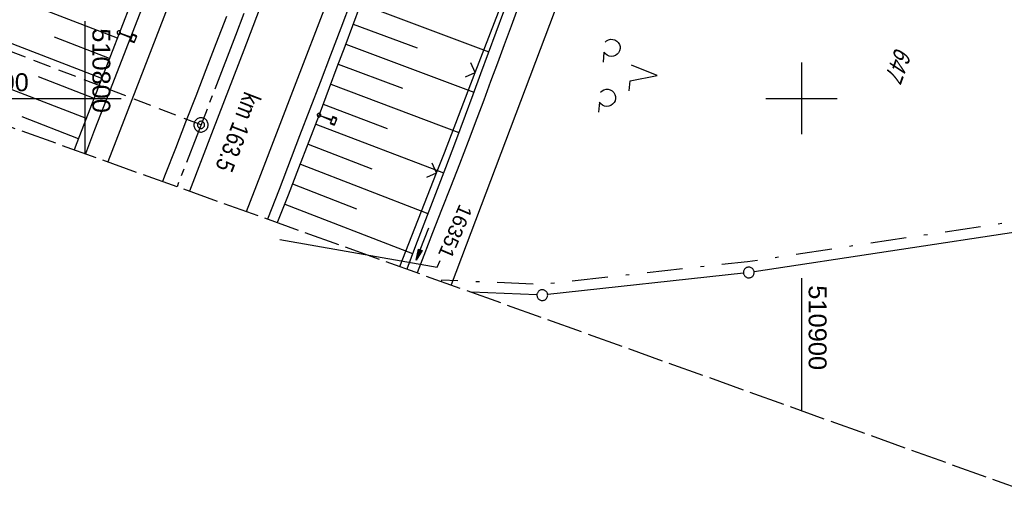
# Model space of a CAD drawing. Extents: x 510661 to 511244, y 462045 to 463013.
# Tile 2 of 29: x 510791 to 510928, y 462045 to 462111. Entities that reach past the tile are written whole.
import ezdxf
from ezdxf import colors
from ezdxf.entities.mleader import LeaderData, LeaderLine
from ezdxf.math import Vec2, Vec3

# ---------------------------------------------------------------- set-up
doc = ezdxf.new("R2010")
doc.units = 0
doc.header["$LTSCALE"] = 10
doc.header["$MEASUREMENT"] = 0
for name, pattern in [('ACHSE', [5.5, 4, -0.5, 0.5, -0.5]), ('AUSGEZOGEN', [0]), ('LT00', [0]), ('LT08', [0.42, 0.2, -0.1, 0.02, -0.1]), ('LT14', [0.6, 0.5, -0.1]), ('LT17', [0.15, 0.1, -0.05])]:
    doc.linetypes.add(name, pattern=pattern)
doc.layers.get('0').update_dxf_attribs({"linetype": 'LT00'})
for name, color, linetype in [('--EK_FBR', 1, 'LT00'), ('--EK_ST-93-1', 30, 'LT17'), ('--EL_DFK_AB_L', 21, 'LT00'), ('-AX-093', 35, 'ACHSE'), ('-ST-93-1', 250, 'LT00'), ('-ST-93-5', 250, 'LT00'), ('DFK_AB_L', 21, 'LT00'), ('DFK_FLUR_NR', 250, 'LT00'), ('DFK_GZPKT', 250, 'LT00'), ('DFK_KATASTER', 250, 'LT00'), ('DFK_NUTZUNG', 250, 'LT00'), ('FESTPKT_TEXT_B', 211, 'LT00'), ('GEMEINDEGRENZE', 3, 'LT08'), ('PFEIL', 140, 'AUSGEZOGEN'), ('V106_AFBR_BAB', 250, 'LT00'), ('V106_BOESCH', 250, 'LT00'), ('V106_BOSCHUNG', 250, 'LT00'), ('V106_GRABEN', 250, 'LT00'), ('V106_LD_MARK', 250, 'LT00'), ('V106_RASTER', 250, 'LT00'), ('V106_SCHILD_K', 1, 'LT00'), ('V106_ZAUN', 40, 'LT00'), ('V107_AFBR_BAB', 250, 'LT00'), ('V107_BOESCH', 250, 'LT00'), ('V107_BOSCHUNG', 250, 'LT00'), ('V107_GRABEN', 250, 'LT00'), ('V107_LD_MARK', 250, 'LT00'), ('V107_RASTER', 250, 'LT00'), ('V107_SCHILD_K', 1, 'LT00'), ('V107_ZAUN', 40, 'LT00')]:
    doc.layers.add(name, color=color, linetype=linetype)
doc.layers.add('-BLATT_106-RAND', color=7, linetype='LT14', plot=False)
doc.styles.add('Arial Fett', font='txt', dxfattribs={"width": 0.8})
doc.styles.get("Standard").update_dxf_attribs({"font": 'ARIAL.TTF'})

# ---------------------------------------------------------------- blocks, each defined once
blk = doc.blocks.new('SYMB7010')
at = {"color": 0, "linetype": 'ByBlock'}
for points in [[(-0.031408, 0.499213), (-0.093728, 0.49134), (-0.15457, 0.475719), (-0.212975, 0.452595), (-0.268021, 0.422333), (-0.31884, 0.385411), (-0.36463, 0.342411), (-0.40467, 0.29401), (-0.438329, 0.240973), (-0.465074, 0.184136), (-0.484486, 0.124395), (-0.496256, 0.062692), (-0.5002, 0)], [(-0.5002, 0), (-0.496256, -0.062692), (-0.484486, -0.124395), (-0.465075, -0.184136), (-0.438329, -0.240973), (-0.404671, -0.29401), (-0.36463, -0.342411), (-0.31884, -0.385411), (-0.268021, -0.422333), (-0.212975, -0.452595), (-0.154571, -0.475719), (-0.093728, -0.49134), (-0.031408, -0.499213), (0.031408, -0.499213)], [(0.5002, 0), (0.496256, 0.062692), (0.484485, 0.124395), (0.465074, 0.184136), (0.438329, 0.240973), (0.40467, 0.29401), (0.36463, 0.342411), (0.31884, 0.385411), (0.268021, 0.422333), (0.212975, 0.452595), (0.15457, 0.475719), (0.093728, 0.49134), (0.031408, 0.499213), (-0.031408, 0.499213)], [(0.031408, -0.499213), (0.093728, -0.491341), (0.15457, -0.475719), (0.212975, -0.452595), (0.268021, -0.422333), (0.31884, -0.385411), (0.36463, -0.342411), (0.404671, -0.294011), (0.438329, -0.240974), (0.465075, -0.184136), (0.484486, -0.124395), (0.496256, -0.062692), (0.500201, 0)]]:
    blk.add_lwpolyline(points, dxfattribs=at)
blk = doc.blocks.new('Pfreil3')
at = {"layer": 'PFEIL'}
blk.add_hatch(color=256, dxfattribs=at).paths.add_polyline_path([(-1.55, 0.27), (-1.55, -0.27), (0, 0)])
for p, q in [((-1.55, 0), (-4.83, 0)), ((-1.55, -0.27), (-1.55, 0.27)), ((-1.55, 0.27), (0, 0)), ((0, 0), (-1.55, -0.27))]:
    blk.add_line(p, q, dxfattribs=at)
blk = doc.blocks.new('SYMB1263')
at = {"color": 0, "linetype": 'ByBlock'}
for p, q in [((0.014231, 0.098982), (-0.014231, 0.098982)), ((-0.014231, -0.098982), (0.014232, -0.098982))]:
    blk.add_line(p, q, dxfattribs=at)
for points in [[(0, 0.1), (0, 0.75), (0.18, 0.75), (0.18, 1), (-0.18, 1), (-0.18, 0.75), (0, 0.75)], [(-0.014231, 0.098982), (-0.041542, 0.090963), (-0.065486, 0.075575), (-0.084125, 0.054064), (-0.095949, 0.028173), (-0.1, 0)], [(-0.1, 0), (-0.095949, -0.028173), (-0.084125, -0.054064), (-0.065486, -0.075575), (-0.041541, -0.090963), (-0.014231, -0.098982)], [(0.1, 0), (0.095949, 0.028173), (0.084125, 0.054064), (0.065486, 0.075575), (0.041541, 0.090963), (0.014231, 0.098982)], [(0.014232, -0.098982), (0.041542, -0.090963), (0.065486, -0.075575), (0.084125, -0.054064), (0.095949, -0.028173), (0.1, 0)]]:
    blk.add_lwpolyline(points, dxfattribs=at)
blk = doc.blocks.new('SYMB0024')
at = {"color": 0, "linetype": 'ByBlock'}
for p, q in [((-0.5, 0.5), (0, 0)), ((0, 0), (0.5, 0.5))]:
    blk.add_line(p, q, dxfattribs=at)
blk = doc.blocks.new('_None')
blk = doc.blocks.new('SYMB7201')
at = {"color": 0, "linetype": 'ByBlock'}
for p, q in [((0, 0.385), (-0.11, 0.015)), ((-0.255, -0.385), (-0.115, -0.385)), ((0.445, -0.385), (0.585, -0.385))]:
    blk.add_line(p, q, dxfattribs=at)
for points in [[(0.25, 0.015), (0.11, 0.015), (0, 0.385)], [(-0.393816, -0.383308), (-0.416239, -0.362945), (-0.432849, -0.337617), (-0.442589, -0.308936), (-0.444836, -0.27873), (-0.439449, -0.248923), (-0.426769, -0.221415), (-0.407606, -0.197958), (-0.38318, -0.180047), (-0.355047, -0.168823), (-0.325, -0.165), (-0.294953, -0.168823), (-0.26682, -0.180047), (-0.242394, -0.197959), (-0.223231, -0.221415), (-0.210551, -0.248923), (-0.205164, -0.27873), (-0.207411, -0.308936), (-0.21715, -0.337617), (-0.233761, -0.362945), (-0.256184, -0.383308)], [(0.306185, -0.383308), (0.283761, -0.362945), (0.267151, -0.337617), (0.257411, -0.308936), (0.255164, -0.27873), (0.260552, -0.248923), (0.273231, -0.221415), (0.292394, -0.197958), (0.31682, -0.180047), (0.344953, -0.168823), (0.375, -0.165), (0.405047, -0.168823), (0.43318, -0.180047), (0.457606, -0.197959), (0.476769, -0.221415), (0.489449, -0.248923), (0.494836, -0.27873), (0.492589, -0.308936), (0.48285, -0.337617), (0.466239, -0.362945), (0.443816, -0.383308)]]:
    blk.add_lwpolyline(points, dxfattribs=at)
blk = doc.blocks.new('SYMB2')
at = {"color": 0, "linetype": 'ByBlock', "flags": 128}
for points in [[(-0.031395, 0.499013), (-0.093691, 0.491144), (-0.154509, 0.475528), (-0.21289, 0.452414), (-0.267913, 0.422164), (-0.318712, 0.385257), (-0.364484, 0.342274), (-0.404509, 0.293893), (-0.438154, 0.240877), (-0.464888, 0.184062), (-0.484292, 0.124345), (-0.496058, 0.062667), (-0.5, 0)], [(-0.5, 0), (-0.496058, -0.062667), (-0.484292, -0.124345), (-0.464888, -0.184062), (-0.438154, -0.240877), (-0.404509, -0.293893), (-0.364485, -0.342274), (-0.318712, -0.385257), (-0.267914, -0.422164), (-0.21289, -0.452414), (-0.154509, -0.475529), (-0.093691, -0.491144), (-0.031395, -0.499014), (0.031395, -0.499014)], [(0.5, 0), (0.496057, 0.062667), (0.484292, 0.124345), (0.464888, 0.184062), (0.438153, 0.240877), (0.404509, 0.293893), (0.364484, 0.342274), (0.318712, 0.385257), (0.267913, 0.422164), (0.21289, 0.452414), (0.154509, 0.475528), (0.093691, 0.491144), (0.031395, 0.499013), (-0.031395, 0.499013)], [(0.031395, -0.499014), (0.093691, -0.491144), (0.154509, -0.475529), (0.21289, -0.452414), (0.267914, -0.422164), (0.318712, -0.385257), (0.364485, -0.342274), (0.404509, -0.293893), (0.438154, -0.240877), (0.464889, -0.184062), (0.484292, -0.124345), (0.496058, -0.062667), (0.5, 0)]]:
    blk.add_lwpolyline(points, dxfattribs=at)

msp = doc.modelspace()

# ---------------------------------------------------------------- linework, layer by layer
at = {"layer": '--EK_FBR'}
for points in [[(510834.5, 462182.29), (510833.29, 462179.08), (510831.97, 462175.59), (510830.66, 462172.1), (510829.35, 462168.61), (510828.04, 462165.12), (510826.73, 462161.63), (510825.41, 462158.15), (510823.91, 462154.22), (510822.41, 462150.29), (510820.9, 462146.37), (510819.39, 462142.44), (510817.87, 462138.52), (510816.36, 462134.6), (510814.23, 462129.06), (510812.09, 462123.53), (510809.96, 462118), (510807.83, 462112.46), (510805.66, 462106.84), (510803.49, 462101.21), (510801.31, 462095.59), (510800.02, 462092.26)], [(510848.49, 462176.31), (510847.73, 462174.28), (510846.1, 462169.9), (510844.46, 462165.53), (510842.82, 462161.16), (510841.18, 462156.79), (510839.54, 462152.42), (510837.78, 462147.77), (510836.01, 462143.11), (510834.25, 462138.46), (510832.48, 462133.81), (510830.7, 462129.16), (510828.57, 462123.56), (510826.43, 462117.95), (510824.28, 462112.35), (510822.14, 462106.74), (510817.86, 462095.63), (510814.55, 462087.05)], [(510859.14, 462171.76), (510858.46, 462169.93), (510857.11, 462166.3), (510855.76, 462162.67), (510854.41, 462159.04), (510853.06, 462155.42), (510851.7, 462151.79), (510850.34, 462148.16), (510849.09, 462144.85), (510847.82, 462141.53), (510846.56, 462138.22), (510845.29, 462134.9), (510844.02, 462131.59), (510842.75, 462128.28), (510841.48, 462124.97), (510840.03, 462121.18), (510838.58, 462117.39), (510837.14, 462113.59), (510835.69, 462109.8), (510834.25, 462106.01), (510832.8, 462102.22), (510829.93, 462094.75), (510827.06, 462087.29), (510825.45, 462083.14)], [(510807.83, 462112.46), (510805.66, 462106.84), (510803.49, 462101.21), (510801.31, 462095.59), (510800.02, 462092.26)], [(510837.14, 462113.59), (510835.69, 462109.8), (510834.25, 462106.01), (510832.8, 462102.22), (510829.93, 462094.75), (510827.06, 462087.29), (510825.45, 462083.14)], [(510819.7, 462111.41), (510818.25, 462107.63), (510816.84, 462103.97), (510815.43, 462100.31), (510814.01, 462096.66), (510812.58, 462093), (510811.16, 462089.35), (510810.79, 462088.4)], [(510819.7, 462111.41), (510818.25, 462107.63), (510816.84, 462103.97), (510815.43, 462100.31), (510814.01, 462096.66), (510812.58, 462093), (510811.16, 462089.35), (510810.79, 462088.4)], [(510824.28, 462112.35), (510822.14, 462106.74), (510817.86, 462095.63), (510814.55, 462087.05)]]:
    msp.add_lwpolyline(points, dxfattribs=at)
at = {"layer": '--EK_ST-93-1', "ltscale": 2.5}
msp.add_line((510816.16, 462096.3), (510778.83, 462110.7), dxfattribs=at)
at = {"layer": '--EL_DFK_AB_L'}
msp.add_line((510902.31, 462209.4), (510851.08, 462073.95), dxfattribs=at)
at = {"layer": '-AX-093', "ltscale": 0.2}
msp.add_lwpolyline([(511002.16, 462634.59), (510994.72, 462610.42), (510987.21, 462586.28), (510979.61, 462562.16), (510971.94, 462538.06), (510964.2, 462513.99), (510956.38, 462489.95), (510948.48, 462465.93), (510940.51, 462441.93), (510932.46, 462417.96), (510924.34, 462394.02), (510916.14, 462370.1), (510907.86, 462346.21), (510899.51, 462322.34), (510891.08, 462298.5), (510882.58, 462274.69), (510874, 462250.9), (510865.35, 462227.14), (510856.62, 462203.41), (510847.82, 462179.71), (510838.94, 462156.03), (510829.99, 462132.38), (510820.96, 462108.76), (510812.82, 462087.67)], dxfattribs=at)
at = {"layer": '-BLATT_106-RAND'}
msp.add_lwpolyline([(510973.54, 463012.73), (510661.23, 462142.05), (510931.38, 462045.15), (511243.69, 462915.83), (510973.54, 463012.73)], dxfattribs=at)
at = {"layer": 'DFK_AB_L'}
msp.add_line((510902.31, 462209.4), (510851.08, 462073.95), dxfattribs=at)
at = {"layer": 'DFK_KATASTER'}
for p, q in [((510945.17, 462083.6), (510893.38, 462075.8)), ((510891.89, 462075.61), (510864.56, 462072.61)), ((510863.06, 462072.56), (510853.92, 462072.93))]:
    msp.add_line(p, q, dxfattribs=at)
at = {"layer": 'GEMEINDEGRENZE', "ltscale": 2.5, "flags": 128}
msp.add_lwpolyline([(510945.75, 462085.2), (510892.45, 462077.18), (510863.76, 462074.03), (510849.73, 462074.6), (510849.68, 462074.45)], dxfattribs=at)
at = {"layer": 'V106_AFBR_BAB'}
for points in [[(510807.83, 462112.46), (510805.66, 462106.84), (510803.49, 462101.21), (510801.31, 462095.59), (510800.02, 462092.26)], [(510837.14, 462113.59), (510835.69, 462109.8), (510834.25, 462106.01), (510832.8, 462102.22), (510829.93, 462094.75), (510827.06, 462087.29), (510825.45, 462083.14)], [(510819.7, 462111.41), (510818.25, 462107.63), (510816.84, 462103.97), (510815.43, 462100.31), (510814.01, 462096.66), (510812.58, 462093), (510811.16, 462089.35), (510810.79, 462088.4)], [(510824.28, 462112.35), (510822.14, 462106.74), (510817.86, 462095.63), (510814.55, 462087.05)]]:
    msp.add_lwpolyline(points, dxfattribs=at)
at = {"layer": 'V106_BOESCH'}
for points in [[(510806.39, 462113.37), (510804.96, 462109.64), (510803.53, 462105.92), (510802.1, 462102.19), (510800.66, 462098.47), (510799.21, 462094.75), (510798.46, 462092.82)], [(510826.85, 462082.64), (510826.91, 462082.81), (510828.37, 462086.54), (510829.82, 462090.28), (510831.26, 462094.02), (510832.69, 462097.76), (510834.11, 462101.51), (510835.19, 462104.4), (510836.27, 462107.29), (510837.35, 462110.18), (510838.43, 462113.07)]]:
    msp.add_lwpolyline(points, dxfattribs=at)
at = {"layer": 'V106_BOSCHUNG'}
for p, q in [((510804.48, 462108.39), (510789.14, 462114.31)), ((510838.47, 462113.18), (510856.33, 462106.5)), ((510837.42, 462110.37), (510846.36, 462107.03)), ((510802.32, 462102.78), (510786.85, 462108.76)), ((510803.4, 462105.58), (510795.7, 462108.56)), ((510836.38, 462107.56), (510854.25, 462100.87)), ((510835.33, 462104.76), (510844.27, 462101.41)), ((510800.16, 462097.18), (510784.53, 462103.24)), ((510801.24, 462099.99), (510793.47, 462102.99)), ((510834.28, 462101.97), (510852.14, 462095.23)), ((510833.23, 462099.19), (510842.15, 462095.79)), ((510799.06, 462094.37), (510791.21, 462097.43)), ((510832.17, 462096.4), (510850.01, 462089.58)), ((510831.1, 462093.62), (510840.02, 462090.18)), ((510830.03, 462090.83), (510847.85, 462083.93)), ((510828.95, 462088.05), (510837.86, 462084.58)), ((510827.87, 462085.25), (510845.7, 462078.32))]:
    msp.add_line(p, q, dxfattribs=at)
at = {"layer": 'V106_GRABEN'}
for points in [[(510860.41, 462112.63), (510859.45, 462110.06), (510858.5, 462107.48), (510857.55, 462104.9), (510856.59, 462102.33), (510855.63, 462099.75), (510854.67, 462097.18), (510853.45, 462093.98), (510852.23, 462090.79), (510850.99, 462087.61), (510849.75, 462084.42), (510848.5, 462081.24), (510847.26, 462078.06), (510846.32, 462075.66)], [(510858.4, 462112.08), (510857.33, 462109.19), (510856.26, 462106.3), (510855.19, 462103.4), (510854.12, 462100.51), (510853.04, 462097.62), (510851.67, 462093.97), (510850.29, 462090.32), (510848.9, 462086.68), (510847.51, 462083.04), (510846.12, 462079.4), (510844.88, 462076.17)]]:
    msp.add_lwpolyline(points, dxfattribs=at)
at = {"layer": 'V106_LD_MARK'}
for points in [[(510822.5, 462084.2), (510824.51, 462089.37), (510829.23, 462101.61), (510833.93, 462113.85), (510838.6, 462126.11), (510843.32, 462138.54), (510848.01, 462150.97), (510852.68, 462163.41), (510857.33, 462175.86), (510861.96, 462188.32), (510866.57, 462200.79), (510871.16, 462213.27), (510875.73, 462225.75), (510880.27, 462238.24), (510884.8, 462250.73), (510889.31, 462263.23), (510894.6, 462277.95), (510899.85, 462292.67), (510905.08, 462307.4), (510910.29, 462322.14), (510915.46, 462336.89), (510920.61, 462351.66), (510925.73, 462366.43)], [(510902.96, 462363.52), (510897.56, 462347.95), (510892.13, 462332.39), (510886.67, 462316.84), (510881.17, 462301.3), (510875.64, 462285.78), (510870.08, 462270.26), (510861.85, 462247.48), (510853.54, 462224.73), (510845.17, 462202), (510836.72, 462179.3), (510828.2, 462156.62), (510819.61, 462133.97), (510810.95, 462111.35), (510803.14, 462091.15)]]:
    msp.add_lwpolyline(points, dxfattribs=at)
at = {"layer": 'V106_RASTER'}
for p, q in [((510800, 462092.27), (510800, 462110.77)), ((510900, 462105), (510900, 462095)), ((510778.46, 462100), (510805, 462100)), ((510895, 462100), (510905, 462100)), ((510900, 462074.9), (510900, 462056.4))]:
    msp.add_line(p, q, dxfattribs=at)
at = {"layer": 'V106_ZAUN'}
for p, q in [((510854.44, 462103.61), (510859.81, 462117.61)), ((510843.92, 462076.52), (510849.05, 462089.61))]:
    msp.add_line(p, q, dxfattribs=at)
msp.add_lwpolyline([(510849.05, 462089.61), (510850.14, 462092.38), (510854.44, 462103.61)], dxfattribs=at)
at = {"layer": 'V107_AFBR_BAB'}
for points in [[(510834.5, 462182.29), (510833.29, 462179.08), (510831.97, 462175.59), (510830.66, 462172.1), (510829.35, 462168.61), (510828.04, 462165.12), (510826.73, 462161.63), (510825.41, 462158.15), (510823.91, 462154.22), (510822.41, 462150.29), (510820.9, 462146.37), (510819.39, 462142.44), (510817.87, 462138.52), (510816.36, 462134.6), (510814.23, 462129.06), (510812.09, 462123.53), (510809.96, 462118), (510807.83, 462112.46), (510805.66, 462106.84), (510803.49, 462101.21), (510801.31, 462095.59), (510800.02, 462092.26)], [(510848.49, 462176.31), (510847.73, 462174.28), (510846.1, 462169.9), (510844.46, 462165.53), (510842.82, 462161.16), (510841.18, 462156.79), (510839.54, 462152.42), (510837.78, 462147.77), (510836.01, 462143.11), (510834.25, 462138.46), (510832.48, 462133.81), (510830.7, 462129.16), (510828.57, 462123.56), (510826.43, 462117.95), (510824.28, 462112.35), (510822.14, 462106.74), (510817.86, 462095.63), (510814.55, 462087.05)], [(510859.14, 462171.76), (510858.46, 462169.93), (510857.11, 462166.3), (510855.76, 462162.67), (510854.41, 462159.04), (510853.06, 462155.42), (510851.7, 462151.79), (510850.34, 462148.16), (510849.09, 462144.85), (510847.82, 462141.53), (510846.56, 462138.22), (510845.29, 462134.9), (510844.02, 462131.59), (510842.75, 462128.28), (510841.48, 462124.97), (510840.03, 462121.18), (510838.58, 462117.39), (510837.14, 462113.59), (510835.69, 462109.8), (510834.25, 462106.01), (510832.8, 462102.22), (510829.93, 462094.75), (510827.06, 462087.29), (510825.45, 462083.14)], [(510819.7, 462111.41), (510818.25, 462107.63), (510816.84, 462103.97), (510815.43, 462100.31), (510814.01, 462096.66), (510812.58, 462093), (510811.16, 462089.35), (510810.79, 462088.4)]]:
    msp.add_lwpolyline(points, dxfattribs=at)
at = {"layer": 'V107_BOESCH'}
for points in [[(510832.93, 462182.96), (510831.77, 462179.84), (510830.47, 462176.34), (510829.16, 462172.85), (510827.84, 462169.36), (510826.52, 462165.87), (510825.19, 462162.38), (510823.86, 462158.89), (510820.85, 462151.02), (510817.83, 462143.14), (510814.81, 462135.27), (510813.13, 462130.89), (510811.44, 462126.51), (510809.76, 462122.13), (510808.07, 462117.75), (510806.39, 462113.37), (510804.96, 462109.64), (510803.53, 462105.92), (510802.1, 462102.19), (510800.66, 462098.47), (510799.21, 462094.75), (510798.46, 462092.82)], [(510826.85, 462082.64), (510826.91, 462082.81), (510828.37, 462086.54), (510829.82, 462090.28), (510831.26, 462094.02), (510832.69, 462097.76), (510834.11, 462101.51), (510835.19, 462104.4), (510836.27, 462107.29), (510837.35, 462110.18), (510838.43, 462113.07)]]:
    msp.add_lwpolyline(points, dxfattribs=at)
at = {"layer": 'V107_BOSCHUNG'}
for p, q in [((510804.48, 462108.39), (510789.14, 462114.31)), ((510838.47, 462113.18), (510856.33, 462106.5)), ((510837.42, 462110.37), (510846.36, 462107.03)), ((510802.32, 462102.78), (510786.85, 462108.76)), ((510803.4, 462105.58), (510795.7, 462108.56)), ((510836.38, 462107.56), (510854.25, 462100.87)), ((510835.33, 462104.76), (510844.27, 462101.41)), ((510800.16, 462097.18), (510784.53, 462103.24)), ((510801.24, 462099.99), (510793.47, 462102.99)), ((510834.28, 462101.97), (510852.14, 462095.23)), ((510833.23, 462099.19), (510842.15, 462095.79)), ((510799.06, 462094.37), (510791.21, 462097.43)), ((510832.17, 462096.4), (510850.01, 462089.58)), ((510831.1, 462093.62), (510840.02, 462090.18)), ((510830.03, 462090.83), (510847.85, 462083.93)), ((510828.95, 462088.05), (510837.86, 462084.58)), ((510827.87, 462085.25), (510845.7, 462078.32))]:
    msp.add_line(p, q, dxfattribs=at)
at = {"layer": 'V107_GRABEN'}
for points in [[(510860.41, 462112.63), (510859.45, 462110.06), (510858.5, 462107.48), (510857.55, 462104.9), (510856.59, 462102.33), (510855.63, 462099.75), (510854.67, 462097.18), (510853.45, 462093.98), (510852.23, 462090.79), (510850.99, 462087.61), (510849.75, 462084.42), (510848.5, 462081.24), (510847.26, 462078.06), (510846.32, 462075.66)], [(510858.4, 462112.08), (510857.33, 462109.19), (510856.26, 462106.3), (510855.19, 462103.4), (510854.12, 462100.51), (510853.04, 462097.62), (510851.67, 462093.97), (510850.29, 462090.32), (510848.9, 462086.68), (510847.51, 462083.04), (510846.12, 462079.4), (510844.88, 462076.17)]]:
    msp.add_lwpolyline(points, dxfattribs=at)
at = {"layer": 'V107_LD_MARK'}
for points in [[(510837.37, 462181.06), (510836.72, 462179.3), (510828.2, 462156.62), (510819.61, 462133.97), (510810.95, 462111.35), (510803.14, 462091.15)], [(510822.5, 462084.2), (510824.51, 462089.37), (510829.23, 462101.61), (510833.93, 462113.85), (510838.6, 462126.11), (510843.32, 462138.54), (510848.01, 462150.97), (510852.68, 462163.41), (510856.26, 462172.99)]]:
    msp.add_lwpolyline(points, dxfattribs=at)
at = {"layer": 'V107_RASTER'}
for p, q in [((510800, 462095), (510800, 462105)), ((510900, 462105), (510900, 462095)), ((510900, 462105), (510900, 462095)), ((510795, 462100), (510805, 462100)), ((510895, 462100), (510905, 462100))]:
    msp.add_line(p, q, dxfattribs=at)
at = {"layer": 'V107_ZAUN'}
for p, q in [((510854.44, 462103.61), (510859.81, 462117.61)), ((510843.92, 462076.52), (510849.05, 462089.61))]:
    msp.add_line(p, q, dxfattribs=at)
msp.add_lwpolyline([(510849.05, 462089.61), (510850.14, 462092.38), (510854.44, 462103.61)], dxfattribs=at)

# ---------------------------------------------------------------- block references
at = {"layer": '-ST-93-1', "rotation": 274.1956499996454}
msp.add_blockref('SYMB2', (510816.16, 462096.3), dxfattribs=at)
at = {"layer": '-ST-93-5', "xscale": 1.999999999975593, "yscale": 2, "zscale": 2, "rotation": 274.1956499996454}
msp.add_blockref('SYMB2', (510816.16, 462096.3), dxfattribs=at)
at = {"layer": 'DFK_GZPKT', "xscale": 1.500000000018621, "yscale": 1.5, "zscale": 1.5, "rotation": 264.7377099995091}
for p in [(510892.64, 462075.69), (510863.81, 462072.53)]:
    msp.add_blockref('SYMB7010', p, dxfattribs=at)
at = {"layer": 'DFK_NUTZUNG', "xscale": 10.00000000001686, "yscale": 10, "zscale": 10, "rotation": 264.7377100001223}
msp.add_blockref('SYMB7201', (510876.02, 462103.55), dxfattribs=at)
at = {"layer": 'PFEIL', "rotation": 248.2242518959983}
msp.add_blockref('Pfreil3', (510846.2, 462077.42), dxfattribs=at)
at = {"layer": 'V106_SCHILD_K', "xscale": 2.500000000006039, "yscale": 2.5, "zscale": 2.5, "rotation": 250.2675099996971}
for p in [(510804.69, 462109.17), (510832.64, 462097.66)]:
    msp.add_blockref('SYMB1263', p, dxfattribs=at)
at = {"layer": 'V106_ZAUN', "yscale": 2.099999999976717, "zscale": 2.1}
for p, xscale, rotation in [((510854.44, 462103.61), 2.099999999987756, 69.03294999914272), ((510849.05, 462089.61), 2.100000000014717, 68.5747000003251)]:
    msp.add_blockref('SYMB0024', p, dxfattribs=dict(at, xscale=xscale, rotation=rotation))
at = {"layer": 'V107_SCHILD_K', "xscale": 2.500000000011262, "yscale": 2.5, "zscale": 2.5, "rotation": 246.8654999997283}
for p in [(510804.69, 462109.17), (510832.64, 462097.66)]:
    msp.add_blockref('SYMB1263', p, dxfattribs=at)
at = {"layer": 'V107_ZAUN', "yscale": 2.099999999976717, "zscale": 2.1}
for p, xscale, rotation in [((510854.44, 462103.61), 2.099999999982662, 69.03424000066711), ((510849.05, 462089.61), 2.09999999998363, 68.57577999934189)]:
    msp.add_blockref('SYMB0024', p, dxfattribs=dict(at, xscale=xscale, rotation=rotation))

# ---------------------------------------------------------------- texts
at = {"layer": '-ST-93-5', "style": 'Arial Fett', "width": 0.8}
msp.add_text('km 163.5', height=2.5, rotation=-111.1033, dxfattribs=at).set_placement((510822.25, 462101.08))
at = {"layer": 'DFK_FLUR_NR', "oblique": 13.754, "width": 0.75}
msp.add_text('647', height=2.5, rotation=250.2675, dxfattribs=at).set_placement((510913.15, 462107.26))
at = {"layer": 'V106_RASTER'}
for s, rotation, width, p in [(' 510800', -89.9992, 1.014, (510801, 462110.77)), (' 462100', 0.0008, 1.002, (510779.46, 462101)), (' 510900', -89.9992, 1.017, (510901, 462074.9))]:
    msp.add_text(s, height=2.5, rotation=rotation, dxfattribs=dict(at, width=width)).set_placement(p)

# ---------------------------------------------------------------- leaders
at = {"layer": 'FESTPKT_TEXT_B'}
ml = msp.add_multileader_mtext('Standard', dxfattribs=at)
ml.set_content('{\\H0.09x;\\P\\H11.111x; 16351 \\~\\P\\H0.09x;   }', color=256)
ml.set_leader_properties(color=256, linetype='ByLayer', lineweight=-1)
ml.set_arrow_properties(name='NONE')
ml.build(insert=Vec2(0, 0))
ml.multileader.update_dxf_attribs({"has_text_frame": 1, "text_left_attachment_type": 2, "text_right_attachment_type": 2, "dogleg_length": 1, "arrow_head_size": 0.18})
ctx = ml.context
ctx.base_point, ctx.char_height, ctx.arrow_head_size, ctx.landing_gap_size, ctx.plane_origin, ctx.plane_x_axis, ctx.plane_y_axis = Vec3(510853.44, 462086.47), 2, 0.18, 0.3, Vec3(510825.78, 462080.74), Vec3(-0.392891, -0.919585), Vec3(0.919585, -0.392891)
ctx.left_attachment, ctx.right_attachment, ctx.text_align_type = 2, 2, 1
notes = []
notes.append((ctx, [(1, (1, 1, 0), (510849.15, 462076.43), (0.392891, 0.919585), 1, [(0, [(510827.17, 462080.28)], 0, [])])]))
ctx.mtext.insert, ctx.mtext.text_direction, ctx.mtext.rotation, ctx.mtext.alignment, ctx.mtext.line_spacing_factor, ctx.mtext.flow_direction = Vec3(510852.94, 462081.29), Vec3(-0.392891, -0.919585), 4.308616, 2, 0.7, 5
for ctx, leaders in notes:
    for number, flags, end, landing, length, lines in leaders:
        leader = LeaderData()
        leader.index, (leader.has_last_leader_line, leader.has_dogleg_vector, leader.attachment_direction) = number, flags
        leader.last_leader_point, leader.dogleg_vector, leader.dogleg_length = Vec3(end), Vec3(landing), length
        for number, points, colour, breaks in lines:
            line = LeaderLine()
            line.index, line.vertices, line.color, line.breaks = number, Vec3.list(points), colors.encode_raw_color(colour), breaks
            leader.lines.append(line)
        ctx.leaders.append(leader)

doc.saveas('drawing.dxf')
